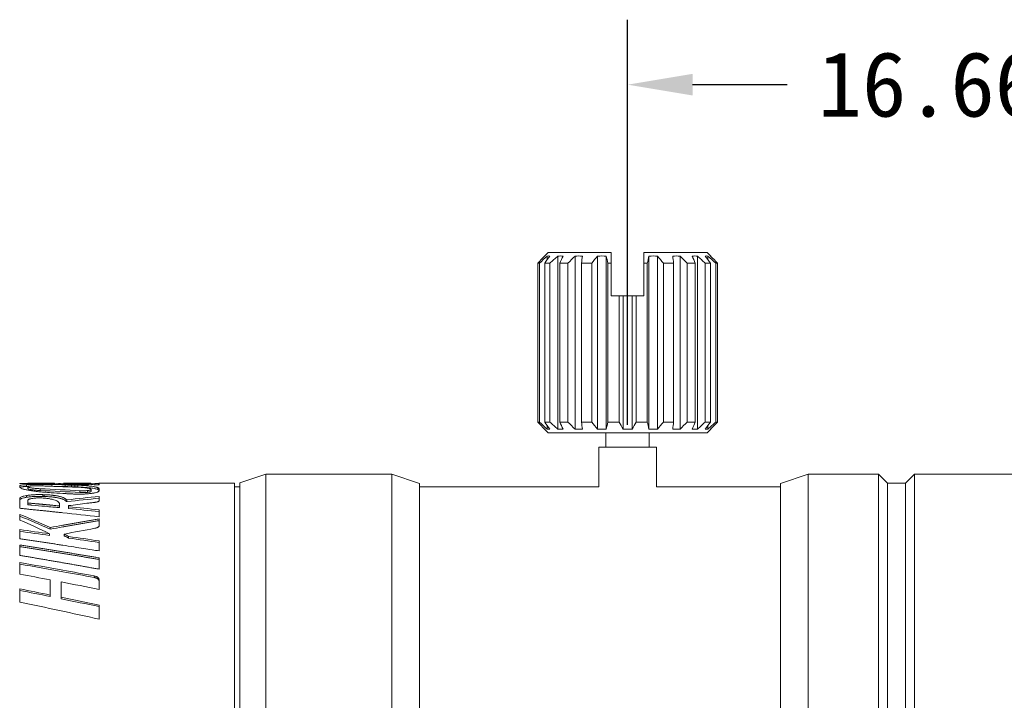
# Model space of a CAD drawing. Header units: millimetres. Extents: x 323 to 459, y 479 to 542.
# Tile 3 of 5: x 358 to 386, y 521 to 540. Entities that reach past the tile are written whole.
import ezdxf

# ---------------------------------------------------------------- set-up
doc = ezdxf.new("R2010")
doc.units = ezdxf.units.MM
doc.layers.add('1', color=7, linetype='Continuous', true_color=0xffffff)
doc.layers.add('4', color=7, linetype='Continuous', true_color=0xffffff)
doc.styles.get("Standard").update_dxf_attribs({"font": 'simsun.ttc'})
doc.dimstyles.get("Standard").update_dxf_attribs({"dimscale": 10, "dimtxt": 0.18, "dimasz": 0.18, "dimexe": 0.18, "dimexo": 0.0625, "dimgap": 0.09, "dimtad": 0, "dimdsep": 46, "dimtxsty": 'Standard', "dimcen": 0.09, "dimadec": 0, "dimazin": 0, "dimtfac": 1, "dimtmove": 0, "dimatfit": 3, "dimfxl": 1, "dimtolj": 1, "dimtzin": 0, "dimarcsym": 0})

# ---------------------------------------------------------------- blocks, each defined once
blk = doc.blocks.new('*D2')
at = {"color": 0, "lineweight": -2}
for p, q in [((375.22, 528.596), (375.22, 539.817)), ((391.88, 524.728), (391.88, 539.817)), ((377.02, 538.017), (379.643, 538.017)), ((390.08, 538.017), (387.457, 538.017))]:
    blk.add_line(p, q, dxfattribs=at)
at = {"color": 0}
for points in [[(377.02, 538.317), (377.02, 537.717), (375.22, 538.017)], [(390.08, 537.717), (390.08, 538.317), (391.88, 538.017)]]:
    blk.add_solid(points, dxfattribs=at)
at = {"layer": 'Defpoints', "color": 0}
for p in [(375.22, 538.017), (375.22, 527.971), (391.88, 524.103)]:
    blk.add_point(p, dxfattribs=at)
at = {"color": 0, "lineweight": 18, "insert": (383.55, 538.017), "char_height": 1.8, "attachment_point": 5}
blk.add_mtext('\\A1;16.66', dxfattribs=at)

msp = doc.modelspace()

# ---------------------------------------------------------------- linework, layer by layer
at = {"layer": '1', "color": 0, "linetype": 'Continuous', "lineweight": 18}
for p, q in [((373.02, 533.371), (372.918, 533.269)), ((373.02, 533.371), (374.77, 533.371)), ((377.42, 533.371), (375.67, 533.371)), ((377.522, 533.269), (377.42, 533.371)), ((372.731, 528.671), (372.731, 533.071)), ((372.781, 533.071), (372.731, 533.071)), ((372.781, 533.071), (372.781, 528.671)), ((372.92, 533.267), (372.92, 533.271)), ((372.925, 528.671), (372.925, 533.071)), ((373.069, 533.071), (372.925, 533.071)), ((372.994, 533.267), (372.994, 533.163)), ((373.069, 533.071), (373.069, 528.671)), ((373.286, 533.267), (373.286, 528.474)), ((373.344, 528.671), (373.344, 533.071)), ((373.568, 533.071), (373.344, 533.071)), ((373.568, 533.071), (373.568, 528.671)), ((373.767, 533.267), (373.767, 528.474)), ((373.946, 528.671), (373.946, 533.071)), ((374.228, 533.071), (373.946, 533.071)), ((374.228, 533.071), (374.228, 528.671)), ((374.39, 533.267), (374.39, 528.474)), ((374.628, 533.267), (374.628, 528.474)), ((374.77, 533.071), (374.674, 533.071)), ((374.674, 528.671), (374.674, 533.071)), ((374.77, 533.071), (374.77, 532.171)), ((375.67, 532.171), (375.67, 533.071)), ((375.767, 533.071), (375.67, 533.071)), ((375.767, 533.071), (375.767, 528.671)), ((375.812, 533.267), (375.812, 528.474)), ((376.05, 533.267), (376.05, 528.474)), ((376.212, 528.671), (376.212, 533.071)), ((376.494, 533.071), (376.212, 533.071)), ((376.494, 533.071), (376.494, 528.671)), ((376.673, 533.267), (376.673, 528.474)), ((376.872, 528.671), (376.872, 533.071)), ((377.096, 533.071), (376.872, 533.071)), ((377.096, 533.071), (377.096, 528.671)), ((377.154, 533.267), (377.154, 528.474)), ((377.371, 528.671), (377.371, 533.071)), ((377.515, 533.071), (377.371, 533.071)), ((377.446, 533.267), (377.446, 533.163)), ((377.515, 533.071), (377.515, 528.671)), ((377.52, 533.271), (377.52, 533.267)), ((377.66, 528.671), (377.66, 533.071)), ((377.709, 533.071), (377.66, 533.071)), ((377.709, 533.071), (377.709, 528.671)), ((374.986, 532.171), (374.77, 532.171)), ((374.986, 532.171), (375.095, 532.171)), ((374.986, 532.171), (374.986, 528.671)), ((375.095, 532.171), (375.345, 532.171)), ((375.095, 532.171), (375.095, 528.474)), ((375.345, 532.171), (375.454, 532.171)), ((375.345, 532.171), (375.345, 528.474)), ((375.67, 532.171), (375.454, 532.171)), ((375.454, 528.671), (375.454, 532.171)), ((372.731, 528.671), (372.781, 528.671)), ((372.925, 528.671), (373.069, 528.671)), ((373.344, 528.671), (373.568, 528.671)), ((373.946, 528.671), (374.228, 528.671)), ((374.674, 528.671), (374.986, 528.671)), ((375.454, 528.671), (375.767, 528.671)), ((376.212, 528.671), (376.494, 528.671)), ((376.872, 528.671), (377.096, 528.671)), ((377.371, 528.671), (377.515, 528.671)), ((377.66, 528.671), (377.709, 528.671)), ((372.918, 528.473), (373.02, 528.371)), ((372.92, 528.471), (372.92, 528.474)), ((372.994, 528.578), (372.994, 528.474)), ((377.42, 528.371), (377.522, 528.473)), ((377.446, 528.578), (377.446, 528.474)), ((377.52, 528.474), (377.52, 528.471)), ((377.42, 528.371), (373.02, 528.371)), ((374.62, 528.371), (374.62, 527.971)), ((375.82, 527.971), (375.82, 528.371)), ((374.42, 527.971), (376.02, 527.971)), ((374.42, 527.971), (374.42, 526.871)), ((376.02, 526.871), (376.02, 527.971)), ((358.388, 526.968), (358.388, 526.973)), ((358.389, 526.905), (358.389, 526.872)), ((358.389, 526.872), (358.389, 526.868)), ((358.389, 526.868), (358.389, 526.863)), ((358.579, 526.936), (358.579, 526.887)), ((358.611, 526.883), (358.611, 526.833)), ((358.611, 526.879), (358.611, 526.83)), ((359.348, 526.973), (358.956, 526.973)), ((358.958, 526.823), (358.958, 526.774)), ((359.026, 526.944), (359.026, 526.9)), ((359.282, 526.94), (359.282, 526.891)), ((359.348, 526.973), (359.348, 526.956)), ((359.348, 526.973), (359.348, 526.973)), ((359.348, 526.973), (359.348, 526.973)), ((359.348, 526.973), (359.348, 526.973)), ((359.395, 526.956), (359.395, 526.955)), ((359.599, 526.973), (359.598, 526.973)), ((359.598, 526.972), (359.598, 526.952)), ((360.336, 526.973), (359.599, 526.973)), ((359.647, 526.932), (359.647, 526.882)), ((359.824, 526.927), (359.824, 526.877)), ((360.057, 526.768), (360.057, 526.718)), ((360.266, 526.772), (360.266, 526.722)), ((360.363, 526.966), (360.363, 526.969)), ((360.363, 526.966), (360.363, 526.936)), ((360.364, 526.803), (360.364, 526.798)), ((360.376, 526.96), (360.376, 526.936)), ((360.466, 526.964), (360.466, 526.933)), ((360.567, 526.971), (360.567, 526.931)), ((360.582, 526.973), (360.582, 526.931)), ((360.585, 526.973), (360.585, 526.931)), ((360.586, 526.931), (360.586, 526.973)), ((364.337, 526.973), (360.586, 526.973)), ((360.586, 526.764), (360.586, 526.82)), ((364.337, 489.473), (364.337, 526.973)), ((358.389, 526.28), (358.389, 526.555)), ((358.579, 526.636), (358.579, 526.587)), ((358.611, 526.428), (358.611, 526.479)), ((359.026, 526.659), (359.026, 526.61)), ((359.689, 526.513), (359.689, 526.465)), ((358.611, 526.428), (358.611, 526.379)), ((359.488, 526.391), (359.488, 526.373)), ((359.488, 526.373), (359.488, 526.348)), ((359.488, 526.348), (359.488, 526.299)), ((359.744, 526.354), (359.744, 526.323)), ((359.744, 526.323), (359.744, 526.275)), ((358.389, 526.11), (358.389, 525.956)), ((360.587, 525.794), (360.587, 525.986)), ((358.389, 525.689), (358.389, 525.438)), ((359.217, 525.576), (359.215, 525.53)), ((359.617, 525.565), (359.617, 525.518)), ((359.744, 525.501), (359.744, 525.455)), ((360.587, 525.1), (360.587, 525.378)), ((358.389, 525.264), (358.389, 524.976)), ((360.587, 524.595), (360.587, 524.908)), ((358.389, 524.779), (358.389, 524.458)), ((359.235, 524.299), (359.235, 523.879)), ((360.587, 524.036), (360.587, 524.308)), ((358.389, 524.048), (358.389, 523.683)), ((359.535, 523.817), (359.535, 524.241)), ((359.235, 523.879), (359.235, 523.837)), ((359.535, 523.817), (359.535, 523.775)), ((360.587, 523.209), (360.587, 523.598))]:
    msp.add_line(p, q, dxfattribs=at)
for centre, major_axis, ratio, start_param, end_param in [((358.395, 508.219), (-0.147, 18.754), 0.069025, 6.169789, 6.174302), ((358.611, 509.19), (-0.018, 17.784), 0.009807, 6.180443, 6.182372), ((358.611, 505.386), (-0.018, 21.537), 0.008912, 6.189936, 6.191686), ((359.303, 508.223), (-50.72, 0.149), 0.369666, 4.713473, 4.724896), ((359.58, 508.223), (-50.912, 2.153), 0.36585, 4.727857, 4.740847), ((360.017, 508.223), (-50.918, 2.337), 0.365365, 4.729155, 4.737748), ((360.291, 508.223), (-50.692, 0.572), 0.369709, 4.716559, 4.727987), ((360.291, 508.223), (-50.557, 0.57), 0.369709, 4.716559, 4.728013), ((359.963, 508.244), (-35.887, 1.904), 0.519198, 4.739009, 4.741402), ((360.582, 508.238), (0.007, 18.735), 0.042108, 0.005653, 0.008954), ((358.613, 508.195), (0.046, 18.778), 0.01073, 0.224802, 0.230085), ((359.972, 508.223), (36.227, 5.302), 0.49645, 1.481347, 1.505571), ((359.972, 508.223), (36.13, 5.288), 0.49645, 1.481301, 1.505586), ((358.724, 508.223), (-50.518, 5.175), 0.355711, 4.741481, 4.748813), ((359.095, 508.22), (-50.533, 5.324), 0.354804, 4.745628, 4.749751), ((359.373, 508.081), (-51.101, 5.469), 0.353866, 4.749387, 4.751599), ((359.998, 508.223), (-50.782, 5.693), 0.351795, 4.740225, 4.756814), ((359.998, 508.223), (-50.646, 5.678), 0.351795, 4.740198, 4.756827), ((358.776, 508.223), (-8.841, 17.891), 0.634486, 5.590907, 5.648451), ((358.838, 508.223), (-8.526, 17.921), 0.646696, 5.621381, 5.680157), ((358.838, 508.223), (-8.503, 17.873), 0.646696, 5.621354, 5.680241), ((358.896, 508.223), (-50.726, 7.889), 0.335323, 4.758206, 4.774479), ((359.945, 508.223), (36.111, 8.873), 0.457414, 1.444519, 1.46791), ((358.896, 508.223), (-50.59, 7.868), 0.335323, 4.758191, 4.774505), ((359.695, 508.223), (-9.323, 17.857), 0.613194, 5.574447, 5.583263), ((359.695, 508.223), (-9.299, 17.81), 0.613194, 5.574441, 5.583266), ((360.261, 508.223), (-50.764, 8.385), 0.330366, 4.760496, 4.77708), ((360.261, 508.223), (-50.629, 8.362), 0.330366, 4.760479, 4.777104), ((358.682, 508.223), (-50.726, 9.889), 0.314037, 4.755873, 4.779306), ((358.682, 508.223), (-50.591, 9.863), 0.314037, 4.755832, 4.779321), ((360.517, 508.223), (-50.722, 10.493), 0.306361, 4.77693, 4.794139), ((360.517, 508.223), (-50.586, 10.465), 0.306361, 4.776933, 4.794183), ((358.805, 508.223), (-50.709, 11.193), 0.296652, 4.769313, 4.785965), ((359.619, 508.223), (-50.595, 10.784), 0.303162, 4.757826, 4.778559), ((359.575, 508.223), (-50.693, 11.429), 0.293223, 4.758474, 4.779172), ((359.575, 508.223), (-50.557, 11.398), 0.293223, 4.758427, 4.779174)]:
    msp.add_ellipse(centre, major_axis=major_axis, ratio=ratio, start_param=start_param, end_param=end_param, dxfattribs=at)
for points, degree in [([(374.77, 533.371), (374.77, 533.271), (374.77, 533.171), (374.77, 533.071)], 3), ([(375.67, 533.071), (375.67, 533.171), (375.67, 533.271), (375.67, 533.371)], 3), ([(372.731, 533.071), (372.794, 533.137), (372.857, 533.202), (372.92, 533.267)], 3), ([(372.994, 533.267), (372.923, 533.202), (372.851, 533.137), (372.781, 533.071)], 3), ([(372.925, 533.071), (372.974, 533.137), (373.022, 533.202), (373.071, 533.267)], 3), ([(373.071, 533.267), (373.045, 533.272), (373.02, 533.272), (372.994, 533.267)], 3), ([(373.286, 533.267), (373.213, 533.202), (373.141, 533.137), (373.069, 533.071)], 3), ([(373.433, 533.267), (373.384, 533.272), (373.335, 533.272), (373.286, 533.267)], 3), ([(373.344, 533.071), (373.373, 533.137), (373.403, 533.202), (373.433, 533.267)], 3), ([(373.767, 533.267), (373.7, 533.202), (373.634, 533.137), (373.568, 533.071)], 3), ([(373.969, 533.267), (373.902, 533.272), (373.834, 533.272), (373.767, 533.267)], 3), ([(373.946, 533.071), (373.954, 533.137), (373.962, 533.202), (373.969, 533.267)], 3), ([(374.39, 533.267), (374.336, 533.202), (374.282, 533.137), (374.228, 533.071)], 3), ([(374.628, 533.267), (374.549, 533.272), (374.47, 533.272), (374.39, 533.267)], 3), ([(374.674, 533.071), (374.659, 533.137), (374.643, 533.202), (374.628, 533.267)], 3), ([(375.812, 533.267), (375.797, 533.202), (375.782, 533.137), (375.767, 533.071)], 3), ([(376.05, 533.267), (375.97, 533.272), (375.891, 533.272), (375.812, 533.267)], 3), ([(376.212, 533.071), (376.158, 533.137), (376.104, 533.202), (376.05, 533.267)], 3), ([(376.673, 533.267), (376.606, 533.272), (376.538, 533.272), (376.471, 533.267)], 3), ([(376.471, 533.267), (376.478, 533.202), (376.486, 533.137), (376.494, 533.071)], 3), ([(376.872, 533.071), (376.806, 533.137), (376.74, 533.202), (376.673, 533.267)], 3), ([(377.154, 533.267), (377.105, 533.272), (377.056, 533.272), (377.007, 533.267)], 3), ([(377.007, 533.267), (377.037, 533.202), (377.067, 533.137), (377.096, 533.071)], 3), ([(377.371, 533.071), (377.299, 533.137), (377.227, 533.202), (377.154, 533.267)], 3), ([(377.446, 533.267), (377.42, 533.272), (377.395, 533.272), (377.369, 533.267)], 3), ([(377.369, 533.267), (377.418, 533.202), (377.466, 533.137), (377.515, 533.071)], 3), ([(377.66, 533.071), (377.589, 533.137), (377.518, 533.202), (377.446, 533.267)], 3), ([(377.52, 533.267), (377.583, 533.202), (377.646, 533.137), (377.709, 533.071)], 3), ([(372.92, 528.474), (372.857, 528.539), (372.794, 528.605), (372.731, 528.671)], 3), ([(372.781, 528.671), (372.851, 528.605), (372.923, 528.539), (372.994, 528.474)], 3), ([(373.071, 528.474), (373.022, 528.539), (372.974, 528.605), (372.925, 528.671)], 3), ([(373.069, 528.671), (373.141, 528.605), (373.213, 528.539), (373.286, 528.474)], 3), ([(373.433, 528.474), (373.403, 528.539), (373.373, 528.605), (373.344, 528.671)], 3), ([(373.568, 528.671), (373.634, 528.605), (373.7, 528.539), (373.767, 528.474)], 3), ([(373.969, 528.474), (373.962, 528.539), (373.954, 528.605), (373.946, 528.671)], 3), ([(374.228, 528.671), (374.282, 528.605), (374.336, 528.539), (374.39, 528.474)], 3), ([(374.628, 528.474), (374.643, 528.539), (374.659, 528.605), (374.674, 528.671)], 3), ([(374.986, 528.671), (375.022, 528.605), (375.059, 528.539), (375.095, 528.474)], 3), ([(375.345, 528.474), (375.382, 528.539), (375.418, 528.605), (375.454, 528.671)], 3), ([(375.767, 528.671), (375.782, 528.605), (375.797, 528.539), (375.812, 528.474)], 3), ([(376.05, 528.474), (376.104, 528.539), (376.158, 528.605), (376.212, 528.671)], 3), ([(376.494, 528.671), (376.486, 528.605), (376.478, 528.539), (376.471, 528.474)], 3), ([(376.673, 528.474), (376.74, 528.539), (376.806, 528.605), (376.872, 528.671)], 3), ([(377.096, 528.671), (377.067, 528.605), (377.037, 528.539), (377.007, 528.474)], 3), ([(377.154, 528.474), (377.227, 528.539), (377.299, 528.605), (377.371, 528.671)], 3), ([(377.515, 528.671), (377.466, 528.605), (377.418, 528.539), (377.369, 528.474)], 3), ([(377.446, 528.474), (377.518, 528.539), (377.589, 528.605), (377.66, 528.671)], 3), ([(377.709, 528.671), (377.646, 528.605), (377.583, 528.539), (377.52, 528.474)], 3), ([(372.994, 528.474), (373.02, 528.47), (373.045, 528.47), (373.071, 528.474)], 3), ([(373.286, 528.474), (373.335, 528.47), (373.384, 528.47), (373.433, 528.474)], 3), ([(373.767, 528.474), (373.834, 528.47), (373.902, 528.47), (373.969, 528.474)], 3), ([(374.39, 528.474), (374.47, 528.47), (374.549, 528.47), (374.628, 528.474)], 3), ([(375.095, 528.474), (375.178, 528.47), (375.262, 528.47), (375.345, 528.474)], 3), ([(375.812, 528.474), (375.891, 528.47), (375.97, 528.47), (376.05, 528.474)], 3), ([(376.471, 528.474), (376.538, 528.47), (376.606, 528.47), (376.673, 528.474)], 3), ([(377.007, 528.474), (377.056, 528.47), (377.105, 528.47), (377.154, 528.474)], 3), ([(377.369, 528.474), (377.395, 528.47), (377.42, 528.47), (377.446, 528.474)], 3), ([(358.388, 526.968), (359.121, 526.961), (359.853, 526.949), (360.586, 526.931)], 3), ([(358.395, 526.854), (358.402, 526.848), (358.413, 526.841), (358.427, 526.835)], 3), ([(358.579, 526.887), (358.592, 526.887), (358.606, 526.888), (358.62, 526.889)], 3), ([(360.057, 526.768), (359.691, 526.788), (359.324, 526.806), (358.958, 526.823)], 3), ([(358.958, 526.774), (359.324, 526.757), (359.691, 526.738), (360.057, 526.718)], 3), ([(359.647, 526.932), (359.527, 526.935), (359.405, 526.938), (359.282, 526.94)], 3), ([(359.3, 526.89), (359.418, 526.888), (359.533, 526.885), (359.647, 526.882)], 3), ([(359.395, 526.956), (359.391, 526.956), (359.386, 526.956), (359.382, 526.955)], 3), ([(359.487, 526.966), (359.487, 526.962), (359.487, 526.958), (359.487, 526.954)], 3), ([(359.824, 526.927), (359.766, 526.929), (359.707, 526.93), (359.647, 526.932)], 3), ([(359.911, 526.924), (359.882, 526.925), (359.853, 526.926), (359.824, 526.927)], 3), ([(359.824, 526.877), (359.853, 526.876), (359.882, 526.875), (359.911, 526.874)], 3), ([(359.911, 526.924), (359.911, 526.874)], 1), ([(359.997, 526.92), (359.997, 526.87)], 1), ([(360.291, 526.967), (360.292, 526.967), (360.294, 526.967), (360.298, 526.967), (360.302, 526.967), (360.306, 526.967), (360.31, 526.967), (360.314, 526.967), (360.317, 526.966), (360.321, 526.966), (360.325, 526.966), (360.329, 526.966), (360.333, 526.966), (360.336, 526.966), (360.34, 526.966), (360.344, 526.966), (360.348, 526.966), (360.352, 526.966), (360.356, 526.966), (360.359, 526.966), (360.362, 526.966), (360.363, 526.966)], 3), ([(360.355, 526.973), (360.351, 526.973), (360.345, 526.973), (360.336, 526.973)], 3), ([(360.362, 526.972), (360.361, 526.972), (360.359, 526.973), (360.355, 526.973)], 3), ([(360.363, 526.969), (360.364, 526.97), (360.364, 526.971), (360.362, 526.972)], 3), ([(360.364, 526.936), (360.364, 526.971)], 1), ([(360.376, 526.96), (360.372, 526.96), (360.368, 526.96), (360.364, 526.959)], 3), ([(360.364, 526.798), (360.364, 526.749)], 1), ([(360.466, 526.964), (360.44, 526.963), (360.409, 526.961), (360.376, 526.96)], 3), ([(360.555, 526.85), (360.555, 526.801)], 1), ([(360.582, 526.973), (360.579, 526.972), (360.575, 526.971), (360.567, 526.971)], 3), ([(360.586, 526.973), (360.586, 526.973), (360.586, 526.973), (360.586, 526.973), (360.586, 526.973), (360.586, 526.973), (360.586, 526.973), (360.586, 526.973), (360.586, 526.973), (360.586, 526.973), (360.585, 526.973), (360.585, 526.973), (360.585, 526.973), (360.585, 526.973), (360.585, 526.973), (360.585, 526.973), (360.585, 526.973), (360.585, 526.973), (360.585, 526.973), (360.585, 526.973), (360.585, 526.973), (360.585, 526.973)], 3), ([(359.026, 526.659), (359.041, 526.659), (359.055, 526.658), (359.07, 526.658)], 3), ([(359.062, 526.728), (359.128, 526.722), (359.196, 526.717), (359.264, 526.712)], 3), ([(359.07, 526.658), (359.07, 526.609)], 1), ([(359.264, 526.712), (359.367, 526.705), (359.473, 526.698), (359.58, 526.692)], 3), ([(359.689, 526.513), (359.69, 526.513), (359.69, 526.513), (359.691, 526.514), (359.692, 526.514), (359.693, 526.514), (359.694, 526.514), (359.695, 526.514), (359.696, 526.514), (359.697, 526.514), (359.698, 526.514), (359.699, 526.514), (359.7, 526.514), (359.7, 526.515), (359.701, 526.515), (359.702, 526.515), (359.703, 526.515), (359.704, 526.515), (359.705, 526.515), (359.706, 526.515), (359.707, 526.515), (359.707, 526.515)], 3), ([(360.587, 526.61), (360.587, 526.572), (360.587, 526.532), (360.587, 526.489)], 3), ([(359.58, 526.157), (359.559, 526.159), (359.517, 526.164), (359.454, 526.17), (359.392, 526.177), (359.329, 526.184), (359.266, 526.19), (359.204, 526.197), (359.141, 526.204), (359.078, 526.21), (359.016, 526.217), (358.953, 526.223), (358.89, 526.23), (358.828, 526.236), (358.765, 526.242), (358.702, 526.249), (358.64, 526.255), (358.577, 526.262), (358.514, 526.268), (358.452, 526.274), (358.41, 526.278), (358.389, 526.28)], 3), ([(358.611, 526.379), (358.612, 526.379), (358.614, 526.379), (358.617, 526.379), (358.62, 526.379), (358.623, 526.378), (358.626, 526.378), (358.629, 526.378), (358.632, 526.378), (358.635, 526.377), (358.638, 526.377), (358.641, 526.377), (358.644, 526.377), (358.646, 526.376), (358.649, 526.376), (358.652, 526.376), (358.655, 526.376), (358.658, 526.375), (358.661, 526.375), (358.664, 526.375), (358.666, 526.375), (358.667, 526.375)], 3), ([(359.095, 526.384), (359.089, 526.385), (359.076, 526.386), (359.056, 526.388), (359.037, 526.39), (359.017, 526.391), (358.998, 526.393), (358.978, 526.395), (358.959, 526.397), (358.939, 526.399), (358.92, 526.4), (358.9, 526.402), (358.881, 526.404), (358.861, 526.406), (358.842, 526.407), (358.822, 526.409), (358.802, 526.411), (358.783, 526.413), (358.763, 526.414), (358.744, 526.416), (358.731, 526.417), (358.724, 526.418)], 3), ([(359.304, 526.365), (359.3, 526.365), (359.293, 526.366), (359.282, 526.367), (359.271, 526.368), (359.26, 526.369), (359.249, 526.37), (359.238, 526.371), (359.227, 526.372), (359.216, 526.373), (359.205, 526.374), (359.194, 526.375), (359.183, 526.376), (359.172, 526.377), (359.161, 526.378), (359.15, 526.379), (359.139, 526.38), (359.128, 526.381), (359.117, 526.382), (359.106, 526.383), (359.099, 526.384), (359.095, 526.384)], 3), ([(359.488, 526.41), (359.488, 526.41), (359.488, 526.41), (359.488, 526.41), (359.488, 526.41), (359.488, 526.41), (359.488, 526.41), (359.488, 526.409), (359.488, 526.409), (359.488, 526.409), (359.488, 526.409), (359.488, 526.409), (359.488, 526.409), (359.488, 526.409), (359.488, 526.408), (359.488, 526.408), (359.488, 526.408), (359.488, 526.408), (359.488, 526.408), (359.488, 526.408), (359.488, 526.408), (359.488, 526.408)], 3), ([(360.249, 526.419), (360.081, 526.398), (359.912, 526.376), (359.744, 526.354)], 3), ([(360.587, 526.239), (360.587, 526.178), (360.587, 526.113), (360.587, 526.045)], 3), ([(360.587, 526.045), (360.251, 526.083), (359.915, 526.121), (359.58, 526.157)], 3), ([(360.587, 525.986), (360.569, 525.983), (360.534, 525.977), (360.481, 525.968), (360.428, 525.959), (360.375, 525.95), (360.322, 525.941), (360.269, 525.932), (360.216, 525.923), (360.163, 525.914), (360.11, 525.905), (360.057, 525.896), (360.004, 525.887), (359.951, 525.877), (359.898, 525.868), (359.845, 525.859), (359.792, 525.85), (359.739, 525.84), (359.686, 525.831), (359.633, 525.821), (359.597, 525.815), (359.58, 525.812)], 3), ([(359.58, 525.765), (359.597, 525.768), (359.633, 525.774), (359.686, 525.784), (359.739, 525.793), (359.792, 525.803), (359.845, 525.812), (359.898, 525.821), (359.951, 525.83), (360.004, 525.84), (360.057, 525.849), (360.11, 525.858), (360.163, 525.867), (360.216, 525.876), (360.269, 525.885), (360.322, 525.894), (360.375, 525.903), (360.428, 525.912), (360.481, 525.921), (360.534, 525.929), (360.569, 525.935), (360.587, 525.938)], 3), ([(359.58, 525.812), (359.464, 525.791), (359.349, 525.77), (359.234, 525.749)], 3), ([(359.234, 525.702), (359.349, 525.723), (359.464, 525.744), (359.58, 525.765)], 3), ([(358.389, 525.438), (358.41, 525.435), (358.452, 525.429), (358.514, 525.419), (358.577, 525.41), (358.64, 525.401), (358.702, 525.392), (358.765, 525.382), (358.828, 525.373), (358.89, 525.363), (358.953, 525.354), (359.016, 525.345), (359.078, 525.335), (359.141, 525.326), (359.204, 525.316), (359.266, 525.307), (359.329, 525.297), (359.392, 525.287), (359.454, 525.278), (359.517, 525.268), (359.559, 525.262), (359.58, 525.259)], 3), ([(360.587, 524.908), (360.548, 524.915), (360.471, 524.928), (360.355, 524.947), (360.24, 524.966), (360.124, 524.986), (360.008, 525.005), (359.893, 525.024), (359.777, 525.043), (359.661, 525.062), (359.546, 525.081), (359.43, 525.099), (359.314, 525.118), (359.199, 525.136), (359.083, 525.155), (358.967, 525.173), (358.852, 525.192), (358.736, 525.21), (358.62, 525.228), (358.505, 525.246), (358.427, 525.258), (358.389, 525.264)], 3), ([(358.389, 525.218), (358.427, 525.212), (358.505, 525.201), (358.62, 525.183), (358.736, 525.164), (358.852, 525.146), (358.967, 525.128), (359.083, 525.11), (359.199, 525.091), (359.314, 525.073), (359.43, 525.054), (359.546, 525.036), (359.661, 525.017), (359.777, 524.998), (359.893, 524.979), (360.008, 524.96), (360.124, 524.941), (360.24, 524.922), (360.355, 524.902), (360.471, 524.883), (360.548, 524.87), (360.587, 524.864)], 3), ([(358.389, 524.976), (358.427, 524.97), (358.505, 524.957), (358.62, 524.938), (358.736, 524.918), (358.852, 524.899), (358.967, 524.879), (359.083, 524.859), (359.199, 524.839), (359.314, 524.82), (359.43, 524.8), (359.546, 524.779), (359.661, 524.759), (359.777, 524.739), (359.893, 524.719), (360.008, 524.698), (360.124, 524.678), (360.24, 524.657), (360.355, 524.636), (360.471, 524.616), (360.548, 524.602), (360.587, 524.595)], 3), ([(358.389, 524.458), (358.671, 524.405), (358.953, 524.352), (359.235, 524.299)], 3), ([(360.454, 524.407), (360.454, 524.363)], 1), ([(358.389, 524.006), (358.671, 523.95), (358.953, 523.894), (359.235, 523.837)], 3)]:
    msp.add_open_spline(points, degree=degree, dxfattribs=at)
for points, knots in [([(358.579, 526.936), (358.564, 526.936), (358.549, 526.935), (358.522, 526.933), (358.509, 526.932), (358.473, 526.929), (358.453, 526.926), (358.433, 526.923), (358.429, 526.922), (358.422, 526.921), (358.418, 526.92), (358.409, 526.918), (358.404, 526.916), (358.392, 526.912), (358.389, 526.908), (358.389, 526.905)], [0, 0, 0, 0, 0.125, 0.125, 0.25, 0.25, 0.5, 0.5, 0.5625, 0.5625, 0.625, 0.625, 0.75, 0.75, 1, 1, 1, 1]), ([(358.391, 526.859), (358.391, 526.86), (358.391, 526.86), (358.394, 526.862), (358.397, 526.864), (358.408, 526.868), (358.42, 526.871), (358.441, 526.874), (358.445, 526.875), (358.454, 526.876), (358.459, 526.877), (358.475, 526.879), (358.486, 526.88), (358.522, 526.883), (358.549, 526.885), (358.579, 526.887)], [0, 0, 0, 0, 0.022798, 0.022798, 0.162398, 0.162398, 0.441599, 0.441599, 0.511399, 0.511399, 0.581199, 0.581199, 0.720799, 0.720799, 1, 1, 1, 1]), ([(358.427, 526.835), (358.443, 526.828), (358.461, 526.821), (358.495, 526.811), (358.508, 526.808), (358.534, 526.801), (358.548, 526.798), (358.563, 526.794)], [0, 0, 0, 0, 0.5, 0.5, 0.75, 0.75, 1, 1, 1, 1]), ([(358.563, 526.794), (358.578, 526.791), (358.594, 526.788), (358.627, 526.781), (358.645, 526.778), (358.681, 526.772), (358.7, 526.769), (358.739, 526.763), (358.759, 526.76), (358.802, 526.754), (358.823, 526.752), (358.868, 526.746), (358.891, 526.744), (358.962, 526.736), (359.011, 526.732), (359.062, 526.728)], [0, 0, 0, 0, 0.125, 0.125, 0.25, 0.25, 0.375, 0.375, 0.5, 0.5, 0.625, 0.625, 0.75, 0.75, 1, 1, 1, 1]), ([(359.026, 526.944), (359.006, 526.944), (358.986, 526.944), (358.946, 526.944), (358.926, 526.944), (358.866, 526.944), (358.827, 526.944), (358.779, 526.943), (358.769, 526.943), (358.75, 526.943), (358.741, 526.942), (358.713, 526.942), (358.695, 526.941), (358.642, 526.939), (358.61, 526.938), (358.579, 526.936)], [0, 0, 0, 0, 0.125, 0.125, 0.25, 0.25, 0.5, 0.5, 0.5625, 0.5625, 0.625, 0.625, 0.75, 0.75, 1, 1, 1, 1]), ([(358.611, 526.973), (358.613, 526.973), (358.617, 526.973), (358.623, 526.973), (358.629, 526.973), (358.634, 526.973), (358.64, 526.973), (358.646, 526.973), (358.652, 526.973), (358.658, 526.973), (358.664, 526.973), (358.67, 526.973), (358.676, 526.973), (358.682, 526.973), (358.688, 526.973), (358.694, 526.973), (358.7, 526.973), (358.706, 526.973), (358.712, 526.973), (358.718, 526.973), (358.722, 526.973), (358.724, 526.973)], [0, 0, 0, 0, 0.05263, 0.105262, 0.157893, 0.210525, 0.263157, 0.315788, 0.36842, 0.421052, 0.473683, 0.526315, 0.578947, 0.631578, 0.68421, 0.736842, 0.789473, 0.842105, 0.894737, 0.947368, 1, 1, 1, 1]), ([(358.611, 526.883), (358.611, 526.885), (358.613, 526.887), (358.62, 526.889), (358.622, 526.89), (358.628, 526.892), (358.632, 526.892), (358.645, 526.895), (358.655, 526.896), (358.673, 526.898), (358.68, 526.898), (358.693, 526.9), (358.7, 526.9), (358.708, 526.901)], [0, 0, 0, 0, 0.25, 0.25, 0.375, 0.375, 0.5, 0.5, 0.75, 0.75, 0.875, 0.875, 1, 1, 1, 1]), ([(358.958, 526.823), (358.933, 526.824), (358.909, 526.826), (358.873, 526.828), (358.862, 526.829), (358.839, 526.831), (358.828, 526.832), (358.796, 526.835), (358.777, 526.837), (358.749, 526.841), (358.74, 526.842), (358.723, 526.844), (358.715, 526.846), (358.692, 526.849), (358.679, 526.852), (358.661, 526.856), (358.656, 526.857), (358.646, 526.86), (358.642, 526.862), (358.629, 526.866), (358.624, 526.869), (358.615, 526.874), (358.613, 526.877), (358.611, 526.879)], [0, 0, 0, 0, 0.125, 0.125, 0.1875, 0.1875, 0.25, 0.25, 0.375, 0.375, 0.4375, 0.4375, 0.5, 0.5, 0.625, 0.625, 0.6875, 0.6875, 0.75, 0.75, 0.875, 0.875, 1, 1, 1, 1]), ([(358.611, 526.83), (358.612, 526.827), (358.615, 526.824), (358.622, 526.82), (358.624, 526.819), (358.63, 526.816), (358.634, 526.815), (358.646, 526.81), (358.656, 526.808), (358.673, 526.804), (358.68, 526.802), (358.693, 526.8), (358.701, 526.798), (358.723, 526.795), (358.74, 526.792), (358.768, 526.789), (358.777, 526.788), (358.797, 526.785), (358.808, 526.784), (358.84, 526.781), (358.862, 526.78), (358.909, 526.776), (358.933, 526.775), (358.958, 526.774)], [0, 0, 0, 0, 0.125, 0.125, 0.1875, 0.1875, 0.25, 0.25, 0.375, 0.375, 0.4375, 0.4375, 0.5, 0.5, 0.625, 0.625, 0.6875, 0.6875, 0.75, 0.75, 0.875, 0.875, 1, 1, 1, 1]), ([(358.708, 526.901), (358.723, 526.901), (358.739, 526.902), (358.765, 526.903), (358.774, 526.903), (358.792, 526.904), (358.801, 526.904), (358.828, 526.904), (358.846, 526.904), (358.873, 526.904), (358.883, 526.904), (358.901, 526.903), (358.909, 526.903), (358.918, 526.903)], [0, 0, 0, 0, 0.25, 0.25, 0.375, 0.375, 0.5, 0.5, 0.75, 0.75, 0.875, 0.875, 1, 1, 1, 1]), ([(359.282, 526.94), (359.271, 526.94), (359.251, 526.941), (359.221, 526.941), (359.191, 526.942), (359.16, 526.942), (359.13, 526.943), (359.11, 526.943), (359.1, 526.943)], [0, 0, 0, 0, 0.168145, 0.335689, 0.502638, 0.669001, 0.834786, 1, 1, 1, 1]), ([(359.487, 526.966), (359.483, 526.965), (359.479, 526.965), (359.468, 526.963), (359.462, 526.962), (359.447, 526.961), (359.438, 526.96), (359.418, 526.958), (359.407, 526.957), (359.395, 526.956)], [0, 0, 0, 0, 0.25, 0.25, 0.5, 0.5, 0.75, 0.75, 1, 1, 1, 1]), ([(359.597, 526.96), (359.583, 526.96), (359.57, 526.961), (359.542, 526.962), (359.529, 526.963), (359.505, 526.965), (359.495, 526.965), (359.487, 526.966)], [0, 0, 0, 0, 0.27243, 0.27243, 0.636215, 0.636215, 1, 1, 1, 1]), ([(359.598, 526.972), (359.6, 526.972), (359.604, 526.972), (359.61, 526.972), (359.616, 526.972), (359.622, 526.972), (359.628, 526.972), (359.634, 526.972), (359.64, 526.972), (359.646, 526.972), (359.652, 526.971), (359.658, 526.971), (359.664, 526.971), (359.67, 526.971), (359.676, 526.971), (359.682, 526.971), (359.687, 526.971), (359.693, 526.971), (359.699, 526.971), (359.705, 526.971), (359.709, 526.971), (359.711, 526.971)], [0, 0, 0, 0, 0.05263, 0.105262, 0.157894, 0.210525, 0.263157, 0.315789, 0.36842, 0.421052, 0.473684, 0.526315, 0.578947, 0.631578, 0.68421, 0.736842, 0.789473, 0.842105, 0.894737, 0.947368, 1, 1, 1, 1]), ([(359.647, 526.882), (359.657, 526.882), (359.677, 526.881), (359.707, 526.881), (359.736, 526.88), (359.766, 526.879), (359.795, 526.878), (359.814, 526.877), (359.824, 526.877)], [0, 0, 0, 0, 0.166626, 0.333252, 0.49989, 0.666553, 0.833252, 1, 1, 1, 1]), ([(359.911, 526.874), (359.911, 526.874), (359.911, 526.874), (359.912, 526.874), (359.926, 526.873), (359.955, 526.872), (359.982, 526.871), (359.997, 526.87)], [0, 0, 0, 0, 0.000165, 0.002841, 0.042907, 0.499896, 1, 1, 1, 1]), ([(360.556, 526.85), (360.551, 526.852), (360.546, 526.855), (360.534, 526.859), (360.528, 526.861), (360.508, 526.867), (360.493, 526.871), (360.467, 526.876), (360.458, 526.878), (360.439, 526.882), (360.409, 526.887), (360.354, 526.894), (360.303, 526.9), (360.249, 526.905), (360.22, 526.907), (360.13, 526.914), (360.066, 526.917), (359.997, 526.92)], [0, 0, 0, 0, 0.0625, 0.0625, 0.125, 0.125, 0.25, 0.25, 0.3125, 0.3125, 0.375, 0.5, 0.625, 0.625, 0.75, 0.75, 1, 1, 1, 1]), ([(359.997, 526.87), (360.066, 526.867), (360.13, 526.864), (360.205, 526.858), (360.22, 526.857), (360.248, 526.855), (360.29, 526.851), (360.353, 526.845), (360.397, 526.838), (360.439, 526.832), (360.458, 526.828), (360.509, 526.817), (360.536, 526.809), (360.555, 526.801)], [0, 0, 0, 0, 0.25, 0.25, 0.3125, 0.3125, 0.375, 0.5, 0.625, 0.625, 0.75, 0.75, 1, 1, 1, 1]), ([(360.017, 526.864), (360.042, 526.863), (360.067, 526.861), (360.102, 526.859), (360.114, 526.858), (360.136, 526.857), (360.147, 526.856), (360.179, 526.853), (360.198, 526.851), (360.226, 526.848), (360.235, 526.847), (360.252, 526.844), (360.26, 526.843), (360.283, 526.839), (360.296, 526.836), (360.314, 526.832), (360.319, 526.83), (360.329, 526.827), (360.334, 526.826), (360.346, 526.821), (360.352, 526.817), (360.36, 526.81), (360.363, 526.807), (360.364, 526.803)], [0, 0, 0, 0, 0.125, 0.125, 0.1875, 0.1875, 0.25, 0.25, 0.375, 0.375, 0.4375, 0.4375, 0.5, 0.5, 0.625, 0.625, 0.6875, 0.6875, 0.75, 0.75, 0.875, 0.875, 1, 1, 1, 1]), ([(360.266, 526.772), (360.251, 526.77), (360.235, 526.769), (360.21, 526.768), (360.201, 526.767), (360.183, 526.766), (360.174, 526.766), (360.147, 526.766), (360.129, 526.766), (360.092, 526.766), (360.074, 526.767), (360.057, 526.768)], [0, 0, 0, 0, 0.25, 0.25, 0.375, 0.375, 0.5, 0.5, 0.75, 0.75, 1, 1, 1, 1]), ([(360.364, 526.798), (360.364, 526.796), (360.362, 526.793), (360.355, 526.79), (360.352, 526.788), (360.346, 526.786), (360.342, 526.785), (360.33, 526.781), (360.319, 526.779), (360.301, 526.776), (360.295, 526.775), (360.281, 526.773), (360.274, 526.773), (360.266, 526.772)], [0, 0, 0, 0, 0.25, 0.25, 0.375, 0.375, 0.5, 0.5, 0.75, 0.75, 0.875, 0.875, 1, 1, 1, 1]), ([(360.266, 526.722), (360.281, 526.724), (360.295, 526.726), (360.313, 526.729), (360.319, 526.73), (360.329, 526.732), (360.334, 526.733), (360.347, 526.736), (360.353, 526.739), (360.359, 526.743), (360.361, 526.744), (360.363, 526.746), (360.364, 526.748), (360.364, 526.749)], [0, 0, 0, 0, 0.25, 0.25, 0.375, 0.375, 0.5, 0.5, 0.75, 0.75, 0.875, 0.875, 1, 1, 1, 1]), ([(360.396, 526.696), (360.411, 526.698), (360.425, 526.701), (360.453, 526.706), (360.466, 526.708), (360.502, 526.717), (360.522, 526.722), (360.542, 526.73), (360.546, 526.731), (360.553, 526.734), (360.557, 526.736), (360.566, 526.74), (360.571, 526.743), (360.582, 526.752), (360.586, 526.758), (360.586, 526.764)], [0, 0, 0, 0, 0.125, 0.125, 0.25, 0.25, 0.5, 0.5, 0.5625, 0.5625, 0.625, 0.625, 0.75, 0.75, 1, 1, 1, 1]), ([(360.567, 526.971), (360.562, 526.97), (360.557, 526.97), (360.545, 526.969), (360.538, 526.968), (360.522, 526.967), (360.512, 526.967), (360.491, 526.965), (360.479, 526.965), (360.466, 526.964)], [0, 0, 0, 0, 0.25, 0.25, 0.5, 0.5, 0.75, 0.75, 1, 1, 1, 1]), ([(360.586, 526.82), (360.585, 526.825), (360.583, 526.83), (360.573, 526.841), (360.565, 526.846), (360.555, 526.85)], [0, 0, 0, 0, 0.5, 0.5, 1, 1, 1, 1]), ([(360.555, 526.801), (360.565, 526.796), (360.573, 526.791), (360.583, 526.781), (360.585, 526.776), (360.586, 526.77)], [0, 0, 0, 0, 0.5, 0.5, 1, 1, 1, 1]), ([(358.389, 526.555), (358.389, 526.559), (358.391, 526.563), (358.396, 526.571), (358.399, 526.575), (358.412, 526.586), (358.424, 526.594), (358.449, 526.604), (358.458, 526.607), (358.478, 526.614), (358.489, 526.617), (358.524, 526.626), (358.55, 526.631), (358.579, 526.636)], [0, 0, 0, 0, 0.125, 0.125, 0.25, 0.25, 0.5, 0.5, 0.625, 0.625, 0.75, 0.75, 1, 1, 1, 1]), ([(358.579, 526.587), (358.564, 526.585), (358.551, 526.582), (358.524, 526.577), (358.512, 526.574), (358.477, 526.565), (358.457, 526.559), (358.432, 526.548), (358.425, 526.545), (358.413, 526.537), (358.407, 526.533), (358.395, 526.522), (358.39, 526.514), (358.389, 526.506)], [0, 0, 0, 0, 0.125, 0.125, 0.25, 0.25, 0.5, 0.5, 0.625, 0.625, 0.75, 0.75, 1, 1, 1, 1]), ([(358.579, 526.636), (358.594, 526.639), (358.61, 526.641), (358.643, 526.645), (358.661, 526.647), (358.714, 526.652), (358.75, 526.655), (358.798, 526.658), (358.808, 526.658), (358.827, 526.659), (358.837, 526.659), (358.867, 526.66), (358.887, 526.66), (358.947, 526.661), (358.986, 526.661), (359.026, 526.659)], [0, 0, 0, 0, 0.125, 0.125, 0.25, 0.25, 0.5, 0.5, 0.5625, 0.5625, 0.625, 0.625, 0.75, 0.75, 1, 1, 1, 1]), ([(359.026, 526.61), (359.006, 526.611), (358.986, 526.611), (358.946, 526.612), (358.926, 526.612), (358.866, 526.611), (358.827, 526.61), (358.779, 526.607), (358.769, 526.607), (358.75, 526.606), (358.741, 526.605), (358.713, 526.603), (358.695, 526.601), (358.643, 526.596), (358.61, 526.592), (358.579, 526.587)], [0, 0, 0, 0, 0.125, 0.125, 0.25, 0.25, 0.5, 0.5, 0.5625, 0.5625, 0.625, 0.625, 0.75, 0.75, 1, 1, 1, 1]), ([(358.613, 526.501), (358.613, 526.507), (358.616, 526.512), (358.625, 526.52), (358.629, 526.523), (358.638, 526.528), (358.643, 526.531), (358.655, 526.535), (358.662, 526.538), (358.676, 526.542), (358.684, 526.544), (358.709, 526.55), (358.728, 526.554), (358.749, 526.557)], [0, 0, 0, 0, 0.25, 0.25, 0.375, 0.375, 0.5, 0.5, 0.625, 0.625, 0.75, 0.75, 1, 1, 1, 1]), ([(358.749, 526.557), (358.77, 526.56), (358.793, 526.563), (358.828, 526.565), (358.84, 526.566), (358.865, 526.568), (358.877, 526.568), (358.902, 526.569), (358.915, 526.569), (358.94, 526.569), (358.953, 526.569), (358.991, 526.568), (359.015, 526.567), (359.039, 526.565)], [0, 0, 0, 0, 0.25, 0.25, 0.375, 0.375, 0.5, 0.5, 0.625, 0.625, 0.75, 0.75, 1, 1, 1, 1]), ([(359.039, 526.565), (359.056, 526.563), (359.073, 526.562), (359.105, 526.559), (359.121, 526.557), (359.168, 526.551), (359.197, 526.546), (359.238, 526.539), (359.252, 526.536), (359.277, 526.531), (359.29, 526.528), (359.326, 526.519), (359.347, 526.513), (359.367, 526.506)], [0, 0, 0, 0, 0.125, 0.125, 0.25, 0.25, 0.5, 0.5, 0.625, 0.625, 0.75, 0.75, 1, 1, 1, 1]), ([(359.07, 526.658), (359.09, 526.657), (359.111, 526.656), (359.152, 526.654), (359.172, 526.653), (359.231, 526.649), (359.27, 526.645), (359.315, 526.64), (359.324, 526.639), (359.342, 526.637), (359.35, 526.636), (359.376, 526.632), (359.392, 526.63), (359.44, 526.622), (359.468, 526.616), (359.507, 526.606), (359.52, 526.603), (359.543, 526.596), (359.554, 526.592), (359.585, 526.581), (359.602, 526.573), (359.626, 526.561), (359.633, 526.557), (359.647, 526.549), (359.653, 526.544), (359.671, 526.531), (359.681, 526.522), (359.689, 526.513)], [0, 0, 0, 0, 0.0625, 0.0625, 0.125, 0.125, 0.25, 0.25, 0.28125, 0.28125, 0.3125, 0.3125, 0.375, 0.375, 0.5, 0.5, 0.5625, 0.5625, 0.625, 0.625, 0.75, 0.75, 0.8125, 0.8125, 0.875, 0.875, 1, 1, 1, 1]), ([(359.689, 526.465), (359.685, 526.469), (359.68, 526.474), (359.67, 526.482), (359.665, 526.487), (359.647, 526.5), (359.634, 526.508), (359.602, 526.524), (359.585, 526.532), (359.554, 526.543), (359.543, 526.547), (359.52, 526.554), (359.507, 526.557), (359.468, 526.567), (359.439, 526.573), (359.4, 526.579), (359.392, 526.581), (359.375, 526.583), (359.367, 526.585), (359.341, 526.588), (359.323, 526.59), (359.269, 526.596), (359.231, 526.6), (359.172, 526.604), (359.152, 526.605), (359.111, 526.607), (359.09, 526.608), (359.07, 526.609)], [0, 0, 0, 0, 0.0625, 0.0625, 0.125, 0.125, 0.25, 0.25, 0.375, 0.375, 0.4375, 0.4375, 0.5, 0.5, 0.625, 0.625, 0.65625, 0.65625, 0.6875, 0.6875, 0.75, 0.75, 0.875, 0.875, 0.9375, 0.9375, 1, 1, 1, 1]), ([(359.367, 526.506), (359.386, 526.499), (359.404, 526.492), (359.434, 526.477), (359.447, 526.469), (359.462, 526.457), (359.466, 526.453), (359.474, 526.445), (359.477, 526.441), (359.485, 526.428), (359.488, 526.419), (359.488, 526.41)], [0, 0, 0, 0, 0.25, 0.25, 0.5, 0.5, 0.625, 0.625, 0.75, 0.75, 1, 1, 1, 1]), ([(359.58, 526.692), (359.59, 526.691), (359.612, 526.69), (359.644, 526.688), (359.677, 526.687), (359.71, 526.685), (359.743, 526.683), (359.776, 526.682), (359.809, 526.68), (359.842, 526.679), (359.864, 526.678), (359.875, 526.677)], [0, 0, 0, 0, 0.110658, 0.221413, 0.332271, 0.44324, 0.554326, 0.665538, 0.776883, 0.888368, 1, 1, 1, 1]), ([(359.949, 526.674), (359.969, 526.674), (359.989, 526.673), (360.029, 526.673), (360.049, 526.673), (360.109, 526.673), (360.148, 526.675), (360.196, 526.677), (360.206, 526.678), (360.225, 526.679), (360.234, 526.679), (360.262, 526.681), (360.28, 526.683), (360.332, 526.688), (360.365, 526.692), (360.396, 526.696)], [0, 0, 0, 0, 0.125, 0.125, 0.25, 0.25, 0.5, 0.5, 0.5625, 0.5625, 0.625, 0.625, 0.75, 0.75, 1, 1, 1, 1]), ([(360.057, 526.718), (360.074, 526.717), (360.092, 526.717), (360.119, 526.716), (360.128, 526.716), (360.147, 526.716), (360.156, 526.716), (360.183, 526.717), (360.2, 526.718), (360.226, 526.719), (360.235, 526.72), (360.251, 526.721), (360.259, 526.722), (360.266, 526.722)], [0, 0, 0, 0, 0.25, 0.25, 0.375, 0.375, 0.5, 0.5, 0.75, 0.75, 0.875, 0.875, 1, 1, 1, 1]), ([(360.587, 526.489), (360.587, 526.485), (360.584, 526.48), (360.576, 526.474), (360.573, 526.472), (360.565, 526.468), (360.561, 526.466), (360.551, 526.462), (360.545, 526.461), (360.533, 526.457), (360.52, 526.454), (360.505, 526.451), (360.493, 526.449), (360.489, 526.449), (360.481, 526.447), (360.477, 526.447), (360.472, 526.446)], [0, 0, 0, 0, 0.25, 0.25, 0.375, 0.375, 0.5, 0.5, 0.625, 0.625, 0.75, 0.875, 0.875, 0.9375, 0.9375, 1, 1, 1, 1]), ([(358.724, 526.418), (358.715, 526.419), (358.696, 526.42), (358.677, 526.422), (358.668, 526.423), (358.667, 526.423), (358.667, 526.423)], [0, 0, 0, 0, 0.500153, 0.957108, 0.997153, 1, 1, 1, 1]), ([(359.304, 526.317), (359.304, 526.317), (359.304, 526.317), (359.305, 526.316), (359.324, 526.315), (359.362, 526.311), (359.398, 526.308), (359.417, 526.306)], [0, 0, 0, 0, 0.000169, 0.002848, 0.04292, 0.499917, 1, 1, 1, 1]), ([(359.417, 526.306), (359.417, 526.306), (359.417, 526.306), (359.418, 526.306), (359.43, 526.305), (359.454, 526.303), (359.477, 526.3), (359.488, 526.299)], [0, 0, 0, 0, 0.000159, 0.002833, 0.04289, 0.499868, 1, 1, 1, 1]), ([(359.488, 526.408), (359.488, 526.406), (359.488, 526.405), (359.488, 526.402), (359.488, 526.401), (359.488, 526.398), (359.488, 526.396), (359.488, 526.394), (359.488, 526.392), (359.488, 526.391)], [0, 0, 0, 0, 0.250313, 0.250313, 0.500627, 0.500627, 0.750313, 0.750313, 1, 1, 1, 1]), ([(360.471, 526.446), (360.471, 526.446), (360.47, 526.446), (360.467, 526.446), (360.43, 526.441), (360.357, 526.432), (360.286, 526.423), (360.249, 526.419)], [0, 0, 0, 0, 0.000181, 0.002863, 0.04295, 0.499962, 1, 1, 1, 1]), ([(359.235, 525.749), (359.234, 525.741), (359.234, 525.733), (359.234, 525.718), (359.234, 525.71), (359.234, 525.702)], [0, 0, 0, 0, 0.5, 0.5, 1, 1, 1, 1]), ([(360.466, 525.727), (360.484, 525.73), (360.501, 525.734), (360.523, 525.741), (360.53, 525.743), (360.542, 525.749), (360.548, 525.752), (360.559, 525.757), (360.564, 525.76), (360.572, 525.767), (360.579, 525.773), (360.583, 525.78), (360.586, 525.787), (360.587, 525.79), (360.587, 525.794)], [0, 0, 0, 0, 0.25, 0.25, 0.375, 0.375, 0.5, 0.5, 0.625, 0.625, 0.75, 0.875, 0.875, 1, 1, 1, 1]), ([(359.58, 525.259), (359.683, 525.242), (359.876, 525.212), (360.147, 525.17), (360.38, 525.133), (360.522, 525.11), (360.587, 525.1)], [0, 0, 0, 0, 0.307172, 0.576228, 0.807171, 1, 1, 1, 1]), ([(360.587, 524.308), (360.586, 524.319), (360.583, 524.329), (360.574, 524.344), (360.57, 524.349), (360.561, 524.359), (360.556, 524.363), (360.544, 524.372), (360.537, 524.376), (360.523, 524.384), (360.516, 524.388), (360.5, 524.394), (360.491, 524.397), (360.473, 524.402), (360.463, 524.405), (360.454, 524.407)], [0, 0, 0, 0, 0.25, 0.25, 0.375, 0.375, 0.5, 0.5, 0.625, 0.625, 0.75, 0.75, 0.875, 0.875, 1, 1, 1, 1]), ([(360.454, 524.363), (360.463, 524.361), (360.473, 524.359), (360.491, 524.354), (360.499, 524.351), (360.515, 524.345), (360.523, 524.341), (360.537, 524.333), (360.544, 524.329), (360.555, 524.321), (360.561, 524.316), (360.57, 524.306), (360.574, 524.302), (360.58, 524.292), (360.582, 524.286), (360.586, 524.276), (360.586, 524.27), (360.587, 524.265)], [0, 0, 0, 0, 0.125, 0.125, 0.25, 0.25, 0.375, 0.375, 0.5, 0.5, 0.625, 0.625, 0.75, 0.75, 0.875, 0.875, 1, 1, 1, 1]), ([(358.389, 523.683), (358.755, 523.606), (359.122, 523.529), (359.854, 523.371), (360.22, 523.29), (360.587, 523.209)], [0, 0, 0, 0, 0.5, 0.5, 1, 1, 1, 1])]:
    msp.add_open_spline(points, degree=3, knots=knots, dxfattribs=at)
for points, weights in [([(359.1, 526.943), (359.063, 526.943), (359.026, 526.944)], [0.500000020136, 0.499999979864, 0.500000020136]), ([(359.303, 526.973), (359.326, 526.973), (359.348, 526.973)], [0.500000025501, 0.499999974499, 0.500000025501]), ([(359.07, 526.609), (359.048, 526.61), (359.026, 526.61)], [0.500000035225, 0.499999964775, 0.500000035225]), ([(359.875, 526.677), (359.912, 526.676), (359.949, 526.674)], [0.500000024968, 0.499999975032, 0.500000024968]), ([(358.667, 526.423), (358.639, 526.426), (358.611, 526.428)], [0.500000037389, 0.499999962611, 0.500000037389]), ([(358.667, 526.375), (358.696, 526.372), (358.724, 526.369)], [0.500000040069, 0.499999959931, 0.500000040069]), ([(359.488, 526.348), (359.453, 526.351), (359.417, 526.354)], [0.500000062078, 0.499999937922, 0.500000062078]), ([(359.707, 526.467), (359.698, 526.466), (359.689, 526.465)], [0.500000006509, 0.499999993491, 0.500000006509])]:
    msp.add_rational_spline(points, weights, degree=2, dxfattribs=at)
at = {"layer": '4', "color": 0, "linetype": 'Continuous', "lineweight": 18}
for p, q in [((365.202, 527.223), (364.487, 526.984)), ((365.202, 489.223), (365.202, 527.223)), ((368.696, 527.223), (365.202, 527.223)), ((368.696, 527.223), (368.696, 508.223)), ((369.459, 526.969), (368.696, 527.223)), ((380.217, 527.223), (379.458, 526.97)), ((380.217, 489.223), (380.217, 527.223)), ((382.171, 527.223), (380.217, 527.223)), ((382.171, 527.223), (382.171, 508.223)), ((382.419, 526.976), (382.171, 527.223)), ((383.166, 527.223), (382.919, 526.976)), ((383.166, 489.223), (383.166, 527.223)), ((388.028, 527.223), (383.166, 527.223)), ((364.487, 526.873), (364.337, 526.873)), ((364.487, 526.984), (364.487, 508.223)), ((369.459, 526.969), (369.459, 508.223)), ((374.42, 526.871), (369.459, 526.871)), ((379.458, 526.871), (376.02, 526.871)), ((379.458, 526.97), (379.458, 508.223)), ((382.419, 526.976), (382.419, 508.223)), ((382.919, 526.976), (382.419, 526.976)), ((382.919, 526.976), (382.919, 508.223))]:
    msp.add_line(p, q, dxfattribs=at)

# ---------------------------------------------------------------- dimensions: what is measured, and where the dimension line sits
at = {"color": 0, "lineweight": 18}
dim = msp.add_linear_dim(base=(375.22, 538.017), p1=(391.88, 524.103), p2=(375.22, 527.971), dimstyle='Standard', dxfattribs=at)
dim.commit()
dim.dimension.update_dxf_attribs({"geometry": '*D2', "text_midpoint": (383.55, 538.017)})

doc.saveas('drawing.dxf')
